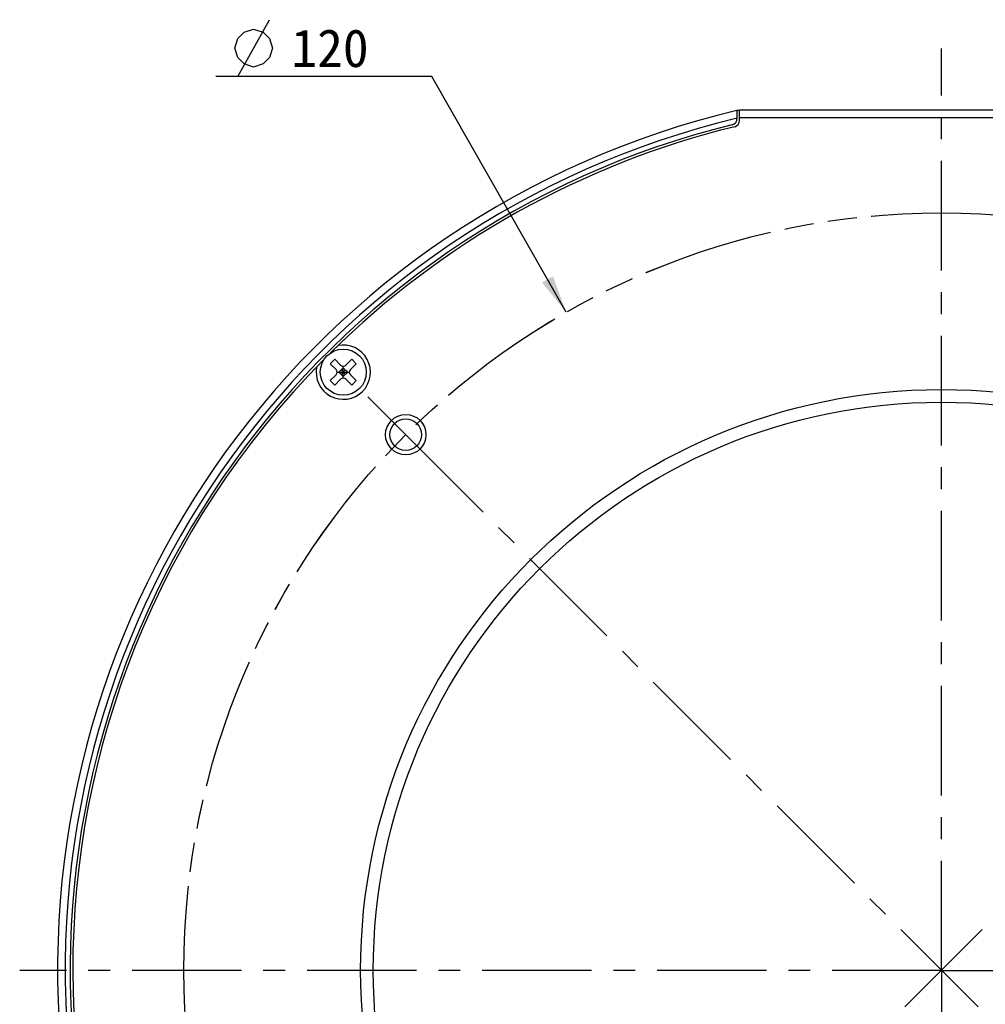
# Model space of a CAD drawing. Header units: millimetres. Extents: x 65 to 272, y -14 to 255.
# Tile 2 of 5: x 65 to 141, y 115 to 193. Entities that reach past the tile are written whole.
import ezdxf
from ezdxf.enums import TextEntityAlignment as Align

# ---------------------------------------------------------------- set-up
doc = ezdxf.new("R2010")
doc.units = ezdxf.units.MM
doc.header["$LTSCALE"] = 23.1
doc.linetypes.add('CENTER', pattern=[0.6, 0.375, -0.075, 0.075, -0.075])
doc.linetypes.add('PHANTOM', pattern=[0.8, 0.45, -0.05, 0.1, -0.05, 0.1, -0.05])
doc.layers.get('0').update_dxf_attribs({"linetype": 'CONTINUOUS'})
for name, color, linetype in [('00_COMPONENTS', 7, 'CONTINUOUS'), ('03_ALL_AXES', 7, 'CONTINUOUS'), ('07_ALL_HOLES', 7, 'CONTINUOUS'), ('50_ALL_DETAILS', 7, 'CONTINUOUS'), ('51__DRAFT_DIMS', 7, 'CONTINUOUS')]:
    doc.layers.add(name, color=color, linetype=linetype)
doc.styles.get("Standard").update_dxf_attribs({"font": 'simfang.ttf'})
doc.dimstyles.new('DIMSTYLE_6', dxfattribs={"dimtxt": 3, "dimasz": 3, "dimexe": 2.5, "dimexo": 0.5, "dimtad": 1, "dimdsep": 46, "dimtxsty": 'STANDARD', "dimblk": '_FILLED', "dimblk1": '_FILLED', "dimblk2": '_FILLED', "dimcen": 0.09, "dimclrt": 3, "dimazin": 2, "dimtp": 0.3, "dimtm": 0.3, "dimtfac": 1, "dimtofl": 0, "dimtmove": 0, "dimatfit": 1, "dimldrblk": '_FILLED', "dimfxl": 1, "dimtolj": 1, "dimarcsym": 0})

# ---------------------------------------------------------------- blocks, each defined once
blk = doc.blocks.new('_FILLED')
at = {"color": 0, "linetype": 'ByBlock'}
blk.add_solid([(0, 0), (-1, 0.167), (-1, -0.167)], dxfattribs=at)
blk = doc.blocks.new('*D6')
at = {"layer": '51__DRAFT_DIMS', "color": 4}
for p, q in [((94.065, 188.351), (80.456, 188.351)), ((97.565, 188.351), (94.065, 188.351)), ((108.213, 169.678), (97.565, 188.351))]:
    blk.add_line(p, q, dxfattribs=at)
at = {"layer": '51__DRAFT_DIMS', "color": 4, "xscale": 3, "yscale": 3, "zscale": 3, "rotation": 299.6918250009}
blk.add_blockref('_FILLED', (108.213, 169.678), dxfattribs=at)
at = {"layer": '51__DRAFT_DIMS', "color": 3}
blk.add_text('120', height=3, dxfattribs=at).set_placement((92.565, 189.101), align=Align.RIGHT)

msp = doc.modelspace()

# ---------------------------------------------------------------- linework, layer by layer
at = {"layer": '00_COMPONENTS', "color": 7}
for p, q in [((121.7317, 185.6566), (121.7317, 185.0207)), ((121.9317, 185.6566), (121.7317, 185.6566)), ((121.9317, 184.864), (121.9317, 185.7038)), ((121.9317, 185.7038), (153.9317, 185.7038)), ((121.9317, 185.1038), (153.9317, 185.1038)), ((89.8838, 165.9584), (89.5303, 165.6048)), ((89.5303, 165.6048), (89.9899, 165.1452)), ((89.8838, 165.9584), (90.3435, 165.4988)), ((90.5556, 164.4553), (90.5556, 165.4109)), ((90.7677, 165.4988), (91.2273, 165.9584)), ((91.1213, 165.1452), (91.5809, 165.6048)), ((91.2273, 165.9584), (91.5809, 165.6048)), ((89.5303, 164.2613), (89.9899, 164.7209)), ((90.0778, 164.9331), (91.0334, 164.9331)), ((90.5556, 165.2866), (90.202, 164.9331)), ((90.202, 164.9331), (90.5556, 164.5795)), ((90.3788, 164.7563), (90.7324, 165.1098)), ((90.3788, 165.1098), (90.7324, 164.7563)), ((90.5556, 165.2866), (90.9091, 164.9331)), ((90.9091, 164.9331), (90.5556, 164.5795)), ((91.1213, 164.7209), (91.5809, 164.2613)), ((89.5303, 164.2613), (89.8838, 163.9078)), ((89.8838, 163.9078), (90.3435, 164.3674)), ((90.7677, 164.3674), (91.2273, 163.9078)), ((91.5809, 164.2613), (91.2273, 163.9078))]:
    msp.add_line(p, q, dxfattribs=at)
for centre, radius in [((90.5556, 164.9331), 1.825), ((137.9317, 117.5569), 46), ((137.9317, 117.5569), 45), ((95.5053, 159.9833), 1.6), ((95.5053, 159.9833), 1.25)]:
    msp.add_circle(centre, radius, dxfattribs=at)
for centre, radius, start, end in [((137.9321, 117.5599), 70.0004, 103.382032, 265.903844), ((137.9321, 117.5599), 69.4, 103.496172, 265.868192), ((121.2317, 185.0207), 0.5, 283.903525, 2.248004), ((121.4317, 184.864), 0.5, 283.774147, 360), ((137.9317, 117.5569), 69, 103.903525, 265.84449), ((137.9317, 117.5569), 68.8, 103.774147, 134.682192), ((90.5556, 164.9331), 2.15, 168.652831, 101.347169), ((137.9317, 117.5569), 68.8, 135.317821, 224.796148), ((90.5556, 165.7109), 0.3, 225, 315), ((89.7778, 164.9331), 0.3, 315, 45), ((91.3334, 164.9331), 0.3, 135, 225), ((90.5556, 164.1553), 0.3, 45, 135)]:
    msp.add_arc(centre, radius, start, end, dxfattribs=at)
at = {"layer": '03_ALL_AXES', "color": 1, "linetype": 'CENTER'}
for q in [(137.9317, 190.5569), (64.9317, 117.5569), (137.9317, 44.5569), (210.9317, 117.5569)]:
    msp.add_line((137.9317, 117.5569), q, dxfattribs=at)
at = {"layer": '07_ALL_HOLES', "color": 1, "linetype": 'CENTER'}
for p, q in [((95.5053, 159.9833), (92.5001, 162.9885)), ((95.5053, 159.9833), (177.777, 77.7117)), ((180.3582, 159.9833), (97.3167, 76.9419))]:
    msp.add_line(p, q, dxfattribs=at)
at = {"layer": '07_ALL_HOLES', "color": 1, "linetype": 'PHANTOM'}
msp.add_circle((137.9317, 117.5569), 60, dxfattribs=at)
at = {"layer": '50_ALL_DETAILS', "color": 4, "linetype": 'PHANTOM'}
msp.add_circle((137.9315, 117.558), 59.9976, dxfattribs=at)
at = {"layer": '51__DRAFT_DIMS', "color": 3}
msp.add_line((82.2056, 188.3514), (84.7056, 192.8514), dxfattribs=at)
msp.add_lwpolyline([(81.9556, 190.6014), (82.2056, 191.3514), (82.7056, 191.8514), (83.4556, 192.1014), (84.2056, 191.8514), (84.7056, 191.3514), (84.9556, 190.6014), (84.7056, 189.8514), (84.2056, 189.3514), (83.4556, 189.1014), (82.7056, 189.3514), (82.2056, 189.8514), (81.9556, 190.6014)], dxfattribs=at)

# ---------------------------------------------------------------- dimensions: what is measured, and where the dimension line sits
at = {"layer": '51__DRAFT_DIMS', "color": 4}
dim = msp.add_diameter_dim_2p(p1=(108.2126, 169.678), p2=(167.6504, 65.4379), text='%%c<>', dimstyle='DIMSTYLE_6', override={"dimtih": 1, "dimtoh": 1, "dimpost": '<>'}, dxfattribs=at)
dim.commit()
dim.dimension.update_dxf_attribs({"geometry": '*D6', "text_midpoint": (89.2603, 190.6014), "dimtype": 163})

doc.saveas('drawing.dxf')
